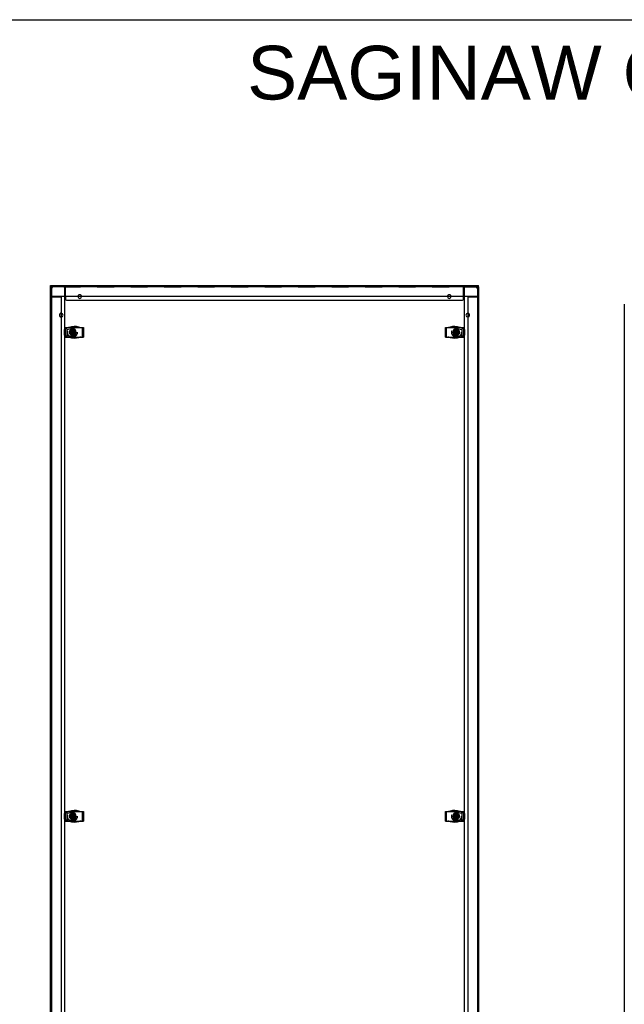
# Model space of a CAD drawing. Header units: inches. Extents: x 0 to 155, y 0 to 100.
# Tile 29 of 30: x 73 to 103, y 50 to 100. Entities that reach past the tile are written whole.
import ezdxf

# ---------------------------------------------------------------- set-up
doc = ezdxf.new("R2010")
doc.units = ezdxf.units.IN
doc.header["$LTSCALE"] = 8.5
doc.header["$MEASUREMENT"] = 0
doc.linetypes.add('HIDDEN', pattern=[0.2, 0.1, -0.1])
doc.layers.get('0').update_dxf_attribs({"linetype": 'CONTINUOUS'})
doc.layers.add('DEFAULT_2', color=8, linetype='HIDDEN')
doc.layers.add('DIMENSIONS', color=7, linetype='CONTINUOUS')
doc.styles.get("Standard").update_dxf_attribs({"font": 'arial.ttf'})

msp = doc.modelspace()

# ---------------------------------------------------------------- linework, layer by layer
at = {"color": 7, "linetype": 'Continuous'}
for p, q in [((0, 100), (154.545, 100)), ((74.258, 86.44), (74.258, 86.5)), ((74.298, 85.937), (74.298, 86.437)), ((95.923, 86.437), (74.298, 86.437)), ((74.977, 86.44), (74.977, 86.5)), ((95.244, 86.44), (95.244, 86.5)), ((95.923, 86.437), (95.923, 85.937)), ((95.963, 86.44), (95.963, 86.5)), ((95.923, 85.937), (74.298, 85.937)), ((74.298, 85.927), (74.298, 8.592)), ((74.298, 85.927), (74.798, 85.927)), ((74.798, 85.927), (74.798, 8.592)), ((95.423, 85.927), (95.423, 8.592)), ((95.423, 85.927), (95.923, 85.927)), ((95.923, 85.927), (95.923, 8.592)), ((75.003, 83.875), (75.003, 84.375)), ((75.003, 84.375), (75.923, 84.375)), ((75.012, 83.875), (75.012, 84.375)), ((75.079, 84.274), (75.36, 84.323)), ((75.079, 84.274), (75.079, 83.976)), ((75.923, 84.375), (75.923, 83.875)), ((94.298, 83.875), (94.298, 84.375)), ((94.298, 84.375), (95.218, 84.375)), ((94.86, 84.323), (95.142, 84.274)), ((95.142, 83.976), (95.142, 84.274)), ((95.209, 84.375), (95.209, 83.875)), ((95.218, 84.375), (95.218, 83.875)), ((75.003, 83.875), (75.923, 83.875)), ((75.079, 83.976), (75.36, 83.927)), ((94.298, 83.875), (95.218, 83.875)), ((94.86, 83.927), (95.142, 83.976)), ((75.003, 59.298), (75.003, 59.798)), ((75.003, 59.798), (75.923, 59.798)), ((75.012, 59.298), (75.012, 59.798)), ((75.079, 59.698), (75.36, 59.746)), ((75.079, 59.698), (75.079, 59.399)), ((75.923, 59.798), (75.923, 59.298)), ((94.298, 59.298), (94.298, 59.798)), ((94.298, 59.798), (95.218, 59.798)), ((94.86, 59.746), (95.142, 59.698)), ((95.142, 59.399), (95.142, 59.698)), ((95.209, 59.798), (95.209, 59.298)), ((95.218, 59.798), (95.218, 59.298)), ((75.003, 59.298), (75.923, 59.298)), ((75.079, 59.399), (75.36, 59.35)), ((94.298, 59.298), (95.218, 59.298)), ((94.86, 59.35), (95.142, 59.399))]:
    msp.add_line(p, q, dxfattribs=at)
at = {"color": 3, "linetype": 'Continuous'}
for p, q in [((74.235, 86.44), (74.235, 8.08)), ((74.236, 86.44), (74.235, 86.44)), ((74.258, 86.5), (95.963, 86.5)), ((75.001, 86.454), (74.999, 86.466)), ((95.985, 8.08), (95.985, 86.44)), ((95.985, 86.44), (95.985, 86.44)), ((74.985, 8.582), (74.985, 85.937)), ((75.008, 85.937), (75.008, 85.81)), ((75.068, 85.75), (95.153, 85.75)), ((95.213, 85.81), (95.213, 85.937)), ((95.235, 85.937), (95.235, 8.582)), ((103.367, 85.557), (103.367, 11.033))]:
    msp.add_line(p, q, dxfattribs=at)
for points in [[(74.999, 86.466), (74.998, 86.47), (74.997, 86.473), (74.996, 86.477), (74.995, 86.48), (74.994, 86.483), (74.994, 86.485), (74.992, 86.487), (74.991, 86.49), (74.99, 86.492), (74.988, 86.494), (74.987, 86.496), (74.986, 86.497), (74.984, 86.498), (74.982, 86.499), (74.981, 86.499), (74.979, 86.5), (74.977, 86.5)], [(75.006, 86.437), (75.005, 86.438), (75.004, 86.442), (75.003, 86.446), (75.002, 86.45), (75.001, 86.454)], [(95.215, 86.437), (95.216, 86.438), (95.217, 86.442), (95.218, 86.446), (95.219, 86.45), (95.22, 86.454), (95.221, 86.462)], [(95.221, 86.462), (95.222, 86.466), (95.223, 86.47), (95.224, 86.473), (95.225, 86.477), (95.226, 86.48), (95.226, 86.483), (95.227, 86.485), (95.228, 86.487), (95.23, 86.49), (95.231, 86.492), (95.232, 86.494), (95.234, 86.496), (95.235, 86.497), (95.237, 86.498), (95.239, 86.499), (95.24, 86.499), (95.242, 86.5), (95.244, 86.5)]]:
    msp.add_lwpolyline(points, dxfattribs=at)
at = {"color": 7, "linetype": 'Continuous'}
for centre, radius in [((75.36, 84.125), 0.124), ((75.36, 84.125), 0.114), ((94.86, 84.125), 0.124), ((94.86, 84.125), 0.114), ((75.36, 59.548), 0.124), ((75.36, 59.548), 0.114), ((94.86, 59.548), 0.124), ((94.86, 59.548), 0.114)]:
    msp.add_circle(centre, radius, dxfattribs=at)
at = {"color": 3, "linetype": 'Continuous'}
for centre, radius, start, end in [((75.068, 85.81), 0.06, 180, 270), ((75.735, 85.938), 0.094, 180, 360), ((94.485, 85.938), 0.094, 180, 360), ((95.153, 85.81), 0.06, 270, 360), ((74.797, 85), 0.094, 270.3058, 89.6942), ((95.423, 85), 0.094, 90.3058, 269.6942)]:
    msp.add_arc(centre, radius, start, end, dxfattribs=at)
at = {"color": 7, "linetype": 'Continuous'}
for centre, radius, start, end in [((75.471, 83.518), 0.899, 121.3658, 122.6518), ((75.471, 83.518), 0.899, 75.6436, 107.5786), ((75.36, 84.125), 0.198, 270, 90), ((75.805, 84.825), 0.45, 255.6436, 270), ((94.416, 84.825), 0.45, 270, 284.3564), ((94.75, 83.518), 0.899, 72.4214, 104.3564), ((94.86, 84.125), 0.198, 90, 270), ((94.75, 83.518), 0.899, 57.3482, 58.6342), ((75.471, 84.732), 0.899, 237.3482, 238.6342), ((75.471, 84.732), 0.899, 252.4214, 284.3564), ((75.805, 83.425), 0.45, 90, 104.3564), ((94.416, 83.425), 0.45, 75.6436, 90), ((94.75, 84.732), 0.899, 255.6436, 287.5786), ((94.75, 84.732), 0.899, 301.3658, 302.6518), ((75.471, 58.941), 0.899, 121.3658, 122.6518), ((75.471, 58.941), 0.899, 75.6436, 107.5786), ((75.36, 59.548), 0.198, 270, 90), ((75.805, 60.248), 0.45, 255.6436, 270), ((94.416, 60.248), 0.45, 270, 284.3564), ((94.75, 58.941), 0.899, 72.4214, 104.3564), ((94.86, 59.548), 0.198, 90, 270), ((94.75, 58.941), 0.899, 57.3482, 58.6342), ((75.471, 60.155), 0.899, 237.3482, 238.6342), ((75.471, 60.155), 0.899, 252.4214, 284.3564), ((75.805, 58.849), 0.45, 90, 104.3564), ((94.416, 58.849), 0.45, 75.6436, 90), ((94.75, 60.155), 0.899, 255.6436, 287.5786), ((94.75, 60.155), 0.899, 301.3658, 302.6518)]:
    msp.add_arc(centre, radius, start, end, dxfattribs=at)
at = {"layer": 'DEFAULT_2', "color": 8, "linetype": 'HIDDEN'}
for p, q in [((74.925, 86.44), (74.236, 86.44)), ((74.295, 86.44), (74.295, 8.08)), ((74.296, 86.437), (74.295, 86.44)), ((74.339, 86.396), (74.347, 86.388)), ((74.925, 86.44), (95.295, 86.44)), ((74.985, 85.937), (74.985, 86.38)), ((75.008, 85.937), (75.008, 86.432)), ((95.213, 85.937), (95.213, 86.432)), ((95.235, 86.38), (95.235, 85.937)), ((95.295, 86.44), (95.985, 86.44)), ((95.873, 86.388), (95.891, 86.393)), ((95.925, 86.437), (95.925, 86.44)), ((95.925, 86.44), (95.925, 8.08)), ((95.959, 86.44), (95.963, 86.44)), ((74.969, 83.986), (74.969, 84.264)), ((74.997, 83.967), (74.997, 84.282)), ((75.22, 84.143), (75.501, 84.107)), ((75.22, 84.107), (75.501, 84.143)), ((75.221, 84.143), (75.22, 84.143)), ((75.22, 84.107), (75.221, 84.107)), ((75.256, 84.143), (75.221, 84.143)), ((75.221, 84.107), (75.256, 84.107)), ((75.227, 84.167), (75.269, 84.167)), ((75.269, 84.083), (75.227, 84.083)), ((75.311, 84.175), (75.256, 84.143)), ((75.256, 84.143), (75.465, 84.107)), ((75.256, 84.107), (75.465, 84.143)), ((75.256, 84.107), (75.311, 84.075)), ((75.269, 84.167), (75.269, 84.083)), ((75.342, 84.229), (75.311, 84.175)), ((75.311, 84.075), (75.41, 84.175)), ((75.41, 84.075), (75.311, 84.175)), ((75.311, 84.075), (75.342, 84.02)), ((75.318, 84.217), (75.318, 84.259)), ((75.403, 84.217), (75.318, 84.217)), ((75.318, 83.991), (75.318, 84.033)), ((75.318, 84.033), (75.403, 84.033)), ((75.343, 84.265), (75.342, 84.264)), ((75.342, 84.264), (75.342, 84.229)), ((75.342, 84.02), (75.378, 84.229)), ((75.378, 84.02), (75.342, 84.229)), ((75.342, 84.02), (75.342, 83.986)), ((75.343, 83.985), (75.378, 84.265)), ((75.378, 83.985), (75.343, 84.265)), ((75.378, 84.264), (75.378, 84.265)), ((75.378, 84.229), (75.378, 84.264)), ((75.41, 84.175), (75.378, 84.229)), ((75.378, 84.02), (75.41, 84.075)), ((75.378, 83.986), (75.378, 84.02)), ((75.403, 84.259), (75.403, 84.217)), ((75.403, 84.033), (75.403, 83.991)), ((75.465, 84.143), (75.41, 84.175)), ((75.41, 84.075), (75.465, 84.107)), ((75.452, 84.083), (75.452, 84.167)), ((75.452, 84.167), (75.494, 84.167)), ((75.494, 84.083), (75.452, 84.083)), ((75.5, 84.143), (75.465, 84.143)), ((75.465, 84.107), (75.5, 84.107)), ((75.501, 84.143), (75.5, 84.143)), ((75.5, 84.107), (75.501, 84.107)), ((75.884, 83.875), (75.884, 84.375)), ((94.337, 84.375), (94.337, 83.875)), ((94.72, 84.107), (95.001, 84.143)), ((94.721, 84.143), (94.72, 84.143)), ((94.72, 84.143), (95.001, 84.107)), ((94.72, 84.107), (94.721, 84.107)), ((94.756, 84.143), (94.721, 84.143)), ((94.721, 84.107), (94.756, 84.107)), ((94.727, 84.167), (94.769, 84.167)), ((94.769, 84.083), (94.727, 84.083)), ((94.811, 84.175), (94.756, 84.143)), ((94.756, 84.107), (94.965, 84.143)), ((94.756, 84.143), (94.965, 84.107)), ((94.756, 84.107), (94.811, 84.075)), ((94.769, 84.167), (94.769, 84.083)), ((94.842, 84.229), (94.811, 84.175)), ((94.811, 84.075), (94.91, 84.175)), ((94.91, 84.075), (94.811, 84.175)), ((94.811, 84.075), (94.842, 84.02)), ((94.818, 84.217), (94.818, 84.259)), ((94.903, 84.217), (94.818, 84.217)), ((94.818, 83.991), (94.818, 84.033)), ((94.818, 84.033), (94.903, 84.033)), ((94.843, 84.265), (94.842, 84.264)), ((94.842, 84.264), (94.842, 84.229)), ((94.842, 84.02), (94.878, 84.229)), ((94.878, 84.02), (94.842, 84.229)), ((94.842, 84.02), (94.842, 83.986)), ((94.843, 83.985), (94.878, 84.265)), ((94.878, 83.985), (94.843, 84.265)), ((94.878, 84.264), (94.878, 84.265)), ((94.878, 84.229), (94.878, 84.264)), ((94.91, 84.175), (94.878, 84.229)), ((94.878, 84.02), (94.91, 84.075)), ((94.878, 83.986), (94.878, 84.02)), ((94.903, 84.259), (94.903, 84.217)), ((94.903, 84.033), (94.903, 83.991)), ((94.965, 84.143), (94.91, 84.175)), ((94.91, 84.075), (94.965, 84.107)), ((94.952, 84.083), (94.952, 84.167)), ((94.952, 84.167), (94.994, 84.167)), ((94.994, 84.083), (94.952, 84.083)), ((95, 84.143), (94.965, 84.143)), ((94.965, 84.107), (95, 84.107)), ((95.001, 84.143), (95, 84.143)), ((95, 84.107), (95.001, 84.107)), ((95.224, 84.282), (95.224, 83.967)), ((95.252, 84.264), (95.252, 83.986)), ((75.342, 83.986), (75.343, 83.985)), ((75.378, 83.985), (75.378, 83.986)), ((94.842, 83.986), (94.843, 83.985)), ((94.878, 83.985), (94.878, 83.986)), ((74.969, 59.409), (74.969, 59.688)), ((74.997, 59.391), (74.997, 59.706)), ((75.22, 59.566), (75.501, 59.53)), ((75.22, 59.53), (75.501, 59.566)), ((75.221, 59.566), (75.22, 59.566)), ((75.22, 59.53), (75.221, 59.53)), ((75.256, 59.566), (75.221, 59.566)), ((75.221, 59.53), (75.256, 59.53)), ((75.227, 59.591), (75.269, 59.591)), ((75.269, 59.506), (75.227, 59.506)), ((75.311, 59.598), (75.256, 59.566)), ((75.256, 59.566), (75.465, 59.53)), ((75.256, 59.53), (75.465, 59.566)), ((75.256, 59.53), (75.311, 59.499)), ((75.269, 59.591), (75.269, 59.506)), ((75.342, 59.653), (75.311, 59.598)), ((75.311, 59.499), (75.41, 59.598)), ((75.311, 59.598), (75.41, 59.499)), ((75.318, 59.64), (75.318, 59.682)), ((75.403, 59.64), (75.318, 59.64)), ((75.343, 59.689), (75.342, 59.688)), ((75.342, 59.688), (75.342, 59.653)), ((75.342, 59.444), (75.378, 59.653)), ((75.378, 59.444), (75.342, 59.653)), ((75.343, 59.408), (75.378, 59.689)), ((75.378, 59.408), (75.343, 59.689)), ((75.378, 59.688), (75.378, 59.689)), ((75.378, 59.653), (75.378, 59.688)), ((75.41, 59.598), (75.378, 59.653)), ((75.403, 59.682), (75.403, 59.64)), ((75.465, 59.566), (75.41, 59.598)), ((75.41, 59.499), (75.465, 59.53)), ((75.452, 59.506), (75.452, 59.591)), ((75.452, 59.591), (75.494, 59.591)), ((75.494, 59.506), (75.452, 59.506)), ((75.5, 59.566), (75.465, 59.566)), ((75.465, 59.53), (75.5, 59.53)), ((75.501, 59.566), (75.5, 59.566)), ((75.5, 59.53), (75.501, 59.53)), ((75.884, 59.298), (75.884, 59.798)), ((94.337, 59.798), (94.337, 59.298)), ((94.72, 59.53), (95.001, 59.566)), ((94.721, 59.566), (94.72, 59.566)), ((94.72, 59.566), (95.001, 59.53)), ((94.72, 59.53), (94.721, 59.53)), ((94.756, 59.566), (94.721, 59.566)), ((94.721, 59.53), (94.756, 59.53)), ((94.727, 59.591), (94.769, 59.591)), ((94.769, 59.506), (94.727, 59.506)), ((94.811, 59.598), (94.756, 59.566)), ((94.756, 59.53), (94.965, 59.566)), ((94.756, 59.566), (94.965, 59.53)), ((94.756, 59.53), (94.811, 59.499)), ((94.769, 59.591), (94.769, 59.506)), ((94.842, 59.653), (94.811, 59.598)), ((94.811, 59.499), (94.91, 59.598)), ((94.811, 59.598), (94.91, 59.499)), ((94.818, 59.64), (94.818, 59.682)), ((94.903, 59.64), (94.818, 59.64)), ((94.843, 59.689), (94.842, 59.688)), ((94.842, 59.688), (94.842, 59.653)), ((94.842, 59.444), (94.878, 59.653)), ((94.878, 59.444), (94.842, 59.653)), ((94.843, 59.408), (94.878, 59.689)), ((94.878, 59.408), (94.843, 59.689)), ((94.878, 59.688), (94.878, 59.689)), ((94.878, 59.653), (94.878, 59.688)), ((94.91, 59.598), (94.878, 59.653)), ((94.903, 59.682), (94.903, 59.64)), ((94.965, 59.566), (94.91, 59.598)), ((94.91, 59.499), (94.965, 59.53)), ((94.952, 59.506), (94.952, 59.591)), ((94.952, 59.591), (94.994, 59.591)), ((94.994, 59.506), (94.952, 59.506)), ((95, 59.566), (94.965, 59.566)), ((94.965, 59.53), (95, 59.53)), ((95.001, 59.566), (95, 59.566)), ((95, 59.53), (95.001, 59.53)), ((95.224, 59.706), (95.224, 59.391)), ((95.252, 59.688), (95.252, 59.409)), ((75.311, 59.499), (75.342, 59.444)), ((75.318, 59.414), (75.318, 59.457)), ((75.318, 59.457), (75.403, 59.457)), ((75.342, 59.444), (75.342, 59.409)), ((75.342, 59.409), (75.343, 59.408)), ((75.378, 59.444), (75.41, 59.499)), ((75.378, 59.409), (75.378, 59.444)), ((75.378, 59.408), (75.378, 59.409)), ((75.403, 59.457), (75.403, 59.414)), ((94.811, 59.499), (94.842, 59.444)), ((94.818, 59.414), (94.818, 59.457)), ((94.818, 59.457), (94.903, 59.457)), ((94.842, 59.444), (94.842, 59.409)), ((94.842, 59.409), (94.843, 59.408)), ((94.878, 59.444), (94.91, 59.499)), ((94.878, 59.409), (94.878, 59.444)), ((94.878, 59.408), (94.878, 59.409)), ((94.903, 59.457), (94.903, 59.414))]:
    msp.add_line(p, q, dxfattribs=at)
for points in [[(74.347, 86.388), (74.33, 86.393), (74.321, 86.396), (74.313, 86.398), (74.305, 86.401), (74.297, 86.404), (74.289, 86.406), (74.282, 86.409), (74.275, 86.411), (74.268, 86.414), (74.262, 86.417), (74.257, 86.419), (74.252, 86.422), (74.248, 86.424), (74.244, 86.427), (74.241, 86.43), (74.239, 86.432), (74.237, 86.435), (74.236, 86.437), (74.235, 86.44)], [(74.258, 86.5), (74.262, 86.5), (74.267, 86.499), (74.271, 86.497), (74.276, 86.494), (74.28, 86.491), (74.285, 86.488), (74.289, 86.483), (74.294, 86.479), (74.298, 86.473), (74.303, 86.467), (74.307, 86.461), (74.312, 86.454), (74.316, 86.446), (74.321, 86.439), (74.325, 86.431), (74.33, 86.423), (74.334, 86.414), (74.339, 86.405), (74.343, 86.397), (74.347, 86.388)], [(74.258, 86.44), (74.262, 86.44), (74.267, 86.439), (74.271, 86.438), (74.276, 86.437), (74.28, 86.436), (74.285, 86.434), (74.289, 86.432), (74.294, 86.43)], [(74.294, 86.43), (74.298, 86.427), (74.303, 86.425), (74.307, 86.422), (74.312, 86.418), (74.316, 86.415), (74.321, 86.412), (74.325, 86.408), (74.33, 86.404), (74.334, 86.4), (74.339, 86.396)], [(74.299, 86.427), (74.298, 86.43), (74.296, 86.433), (74.296, 86.437)], [(74.347, 86.388), (74.342, 86.391), (74.337, 86.394), (74.332, 86.398), (74.328, 86.401), (74.323, 86.404), (74.319, 86.407), (74.314, 86.411), (74.311, 86.414), (74.307, 86.417), (74.304, 86.42), (74.302, 86.424), (74.299, 86.427)], [(74.983, 86.437), (74.982, 86.438), (74.981, 86.439), (74.979, 86.439), (74.978, 86.44), (74.977, 86.44)], [(74.988, 86.43), (74.987, 86.432), (74.986, 86.434), (74.985, 86.435), (74.983, 86.437)], [(75.008, 86.408), (75.006, 86.409), (75.005, 86.41), (75.003, 86.411), (75.001, 86.412), (75, 86.413), (74.999, 86.414), (74.997, 86.416), (74.996, 86.417), (74.995, 86.419), (74.993, 86.421), (74.992, 86.423), (74.991, 86.425), (74.99, 86.426), (74.988, 86.43)], [(75.008, 86.432), (75.007, 86.435), (75.006, 86.437)], [(95.213, 86.408), (95.215, 86.409), (95.216, 86.41), (95.218, 86.411), (95.22, 86.412), (95.221, 86.413), (95.222, 86.414), (95.224, 86.416), (95.225, 86.417), (95.226, 86.419), (95.228, 86.421), (95.229, 86.423), (95.23, 86.425), (95.231, 86.426), (95.232, 86.428), (95.233, 86.43), (95.234, 86.432), (95.235, 86.434), (95.236, 86.435), (95.238, 86.437)], [(95.213, 86.432), (95.214, 86.435), (95.215, 86.437)], [(95.238, 86.437), (95.239, 86.438), (95.24, 86.439), (95.242, 86.439), (95.243, 86.44), (95.244, 86.44)], [(95.873, 86.388), (95.878, 86.397), (95.882, 86.405), (95.887, 86.414), (95.891, 86.423), (95.896, 86.431), (95.9, 86.439), (95.905, 86.446), (95.909, 86.454), (95.914, 86.461), (95.918, 86.467), (95.923, 86.473), (95.927, 86.479), (95.932, 86.483), (95.936, 86.488), (95.941, 86.491), (95.945, 86.494), (95.95, 86.497), (95.954, 86.499), (95.959, 86.5), (95.963, 86.5)], [(95.873, 86.388), (95.879, 86.391), (95.884, 86.394), (95.889, 86.398), (95.893, 86.401), (95.898, 86.404), (95.902, 86.407), (95.906, 86.411), (95.91, 86.414), (95.914, 86.417), (95.917, 86.42), (95.919, 86.424), (95.922, 86.427)], [(95.873, 86.388), (95.882, 86.396), (95.887, 86.4), (95.891, 86.404), (95.896, 86.408), (95.9, 86.412), (95.905, 86.415), (95.909, 86.418), (95.914, 86.422), (95.918, 86.425), (95.923, 86.427)], [(95.891, 86.393), (95.9, 86.396), (95.908, 86.398), (95.916, 86.401), (95.924, 86.404), (95.932, 86.406), (95.939, 86.409), (95.946, 86.411), (95.953, 86.414), (95.959, 86.417), (95.964, 86.419), (95.969, 86.422), (95.973, 86.424), (95.977, 86.427), (95.98, 86.43), (95.982, 86.432), (95.984, 86.435), (95.985, 86.437), (95.985, 86.44)], [(95.922, 86.427), (95.923, 86.43), (95.924, 86.433), (95.925, 86.437)], [(95.923, 86.427), (95.927, 86.43), (95.932, 86.432), (95.936, 86.434), (95.941, 86.436)], [(95.941, 86.436), (95.945, 86.437), (95.95, 86.438), (95.954, 86.439), (95.959, 86.44)], [(75.22, 84.143), (75.22, 84.138), (75.22, 84.134), (75.22, 84.129), (75.22, 84.125)], [(75.22, 84.125), (75.22, 84.122), (75.22, 84.119), (75.22, 84.116), (75.22, 84.113), (75.22, 84.11), (75.22, 84.107)], [(75.378, 84.265), (75.372, 84.265), (75.366, 84.265), (75.36, 84.265), (75.354, 84.265), (75.349, 84.265), (75.343, 84.265)], [(75.501, 84.125), (75.501, 84.128), (75.501, 84.131), (75.501, 84.134), (75.501, 84.137), (75.501, 84.14), (75.501, 84.143)], [(75.501, 84.107), (75.501, 84.111), (75.501, 84.116), (75.501, 84.12), (75.501, 84.125)], [(94.72, 84.143), (94.72, 84.138), (94.72, 84.134), (94.72, 84.129), (94.72, 84.125)], [(94.72, 84.125), (94.72, 84.122), (94.72, 84.119), (94.72, 84.116), (94.72, 84.113), (94.72, 84.11), (94.72, 84.107)], [(94.878, 84.265), (94.872, 84.265), (94.866, 84.265), (94.86, 84.265), (94.854, 84.265), (94.849, 84.265), (94.843, 84.265)], [(95.001, 84.125), (95.001, 84.128), (95.001, 84.131), (95.001, 84.134), (95.001, 84.137), (95.001, 84.14), (95.001, 84.143)], [(95.001, 84.107), (95.001, 84.111), (95.001, 84.116), (95.001, 84.12), (95.001, 84.125)], [(75.343, 83.985), (75.349, 83.985), (75.354, 83.984), (75.36, 83.984), (75.366, 83.984), (75.372, 83.985), (75.378, 83.985)], [(94.843, 83.985), (94.849, 83.985), (94.854, 83.984), (94.86, 83.984), (94.866, 83.984), (94.872, 83.985), (94.878, 83.985)], [(75.22, 59.566), (75.22, 59.562), (75.22, 59.557), (75.22, 59.553), (75.22, 59.548)], [(75.22, 59.548), (75.22, 59.545), (75.22, 59.542), (75.22, 59.539), (75.22, 59.536), (75.22, 59.533), (75.22, 59.53)], [(75.378, 59.689), (75.372, 59.689), (75.366, 59.689), (75.36, 59.689), (75.354, 59.689), (75.349, 59.689), (75.343, 59.689)], [(75.501, 59.548), (75.501, 59.551), (75.501, 59.554), (75.501, 59.557), (75.501, 59.56), (75.501, 59.563), (75.501, 59.566)], [(75.501, 59.53), (75.501, 59.535), (75.501, 59.539), (75.501, 59.544), (75.501, 59.548)], [(94.72, 59.566), (94.72, 59.562), (94.72, 59.557), (94.72, 59.553), (94.72, 59.548)], [(94.72, 59.548), (94.72, 59.545), (94.72, 59.542), (94.72, 59.539), (94.72, 59.536), (94.72, 59.533), (94.72, 59.53)], [(94.878, 59.689), (94.872, 59.689), (94.866, 59.689), (94.86, 59.689), (94.854, 59.689), (94.849, 59.689), (94.843, 59.689)], [(95.001, 59.548), (95.001, 59.551), (95.001, 59.554), (95.001, 59.557), (95.001, 59.56), (95.001, 59.563), (95.001, 59.566)], [(95.001, 59.53), (95.001, 59.535), (95.001, 59.539), (95.001, 59.544), (95.001, 59.548)], [(75.343, 59.408), (75.349, 59.408), (75.354, 59.408), (75.36, 59.408), (75.366, 59.408), (75.372, 59.408), (75.378, 59.408)], [(94.843, 59.408), (94.849, 59.408), (94.854, 59.408), (94.86, 59.408), (94.866, 59.408), (94.872, 59.408), (94.878, 59.408)]]:
    msp.add_lwpolyline(points, dxfattribs=at)
for centre, radius in [((75.36, 84.125), 0.25), ((75.36, 84.125), 0.246), ((75.36, 84.125), 0.145), ((75.36, 84.125), 0.141), ((75.36, 84.125), 0.136), ((75.36, 84.125), 0.135), ((75.36, 84.125), 0.13), ((75.36, 84.125), 0.102), ((94.86, 84.125), 0.25), ((94.86, 84.125), 0.246), ((94.86, 84.125), 0.145), ((94.86, 84.125), 0.141), ((94.86, 84.125), 0.136), ((94.86, 84.125), 0.135), ((94.86, 84.125), 0.13), ((94.86, 84.125), 0.102), ((75.36, 59.548), 0.25), ((75.36, 59.548), 0.246), ((75.36, 59.548), 0.145), ((75.36, 59.548), 0.141), ((75.36, 59.548), 0.136), ((75.36, 59.548), 0.135), ((75.36, 59.548), 0.13), ((75.36, 59.548), 0.102), ((94.86, 59.548), 0.25), ((94.86, 59.548), 0.246), ((94.86, 59.548), 0.145), ((94.86, 59.548), 0.141), ((94.86, 59.548), 0.136), ((94.86, 59.548), 0.135), ((94.86, 59.548), 0.13), ((94.86, 59.548), 0.102)]:
    msp.add_circle(centre, radius, dxfattribs=at)
for centre, radius, start, end in [((74.925, 86.38), 0.06, 0, 90), ((75.735, 85.938), 0.094, 0, 180), ((94.485, 85.938), 0.094, 0, 180), ((95.295, 86.38), 0.06, 90, 180), ((74.797, 85), 0.094, 89.6942, 270.3058), ((95.423, 85), 0.094, 269.6942, 90.3058), ((75.471, 83.518), 0.899, 122.6518, 123.885), ((75.471, 83.518), 0.899, 107.5786, 121.3658), ((94.75, 83.518), 0.899, 58.6342, 72.4214), ((94.75, 83.518), 0.899, 56.115, 57.3482), ((75.471, 84.732), 0.899, 236.115, 237.3482), ((75.471, 84.732), 0.899, 238.6342, 252.4214), ((94.75, 84.732), 0.899, 287.5786, 301.3658), ((94.75, 84.732), 0.899, 302.6518, 303.885), ((75.471, 58.941), 0.899, 122.6518, 123.885), ((75.471, 58.941), 0.899, 107.5786, 121.3658), ((94.75, 58.941), 0.899, 58.6342, 72.4214), ((94.75, 58.941), 0.899, 56.115, 57.3482), ((75.471, 60.155), 0.899, 236.115, 237.3482), ((75.471, 60.155), 0.899, 238.6342, 252.4214), ((94.75, 60.155), 0.899, 287.5786, 301.3658), ((94.75, 60.155), 0.899, 302.6518, 303.885)]:
    msp.add_arc(centre, radius, start, end, dxfattribs=at)

# ---------------------------------------------------------------- texts
at = {"layer": 'DIMENSIONS', "color": 2, "linetype": 'Continuous', "insert": (118.732, 98.674), "char_height": 2.72727, "width": 68.88138, "attachment_point": 2, "line_spacing_factor": 0.9}
msp.add_mtext('SAGINAW CONTROL & ENGINEERING\\PSCE-EP2006LG', dxfattribs=at)

doc.saveas('drawing.dxf')
